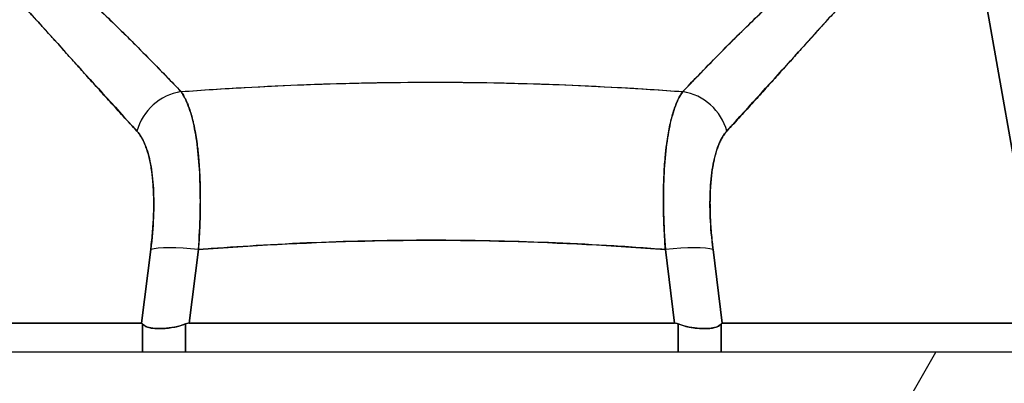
# Model space of a CAD drawing. Extents: x 807 to 1172, y 30 to 260.
# Tile 123 of 214: x 1027.584 to 1029.095, y 98.107 to 98.665. Entities that reach past the tile are written whole.
import ezdxf

# ---------------------------------------------------------------- set-up
doc = ezdxf.new("R2010")
doc.units = 0
doc.header["$LTSCALE"] = 4
doc.header["$MEASUREMENT"] = 0
doc.layers.get('0').update_dxf_attribs({"linetype": 'CONTINUOUS'})
doc.layers.get('DEFPOINTS').update_dxf_attribs({"linetype": 'CONTINUOUS'})
doc.styles.add('ROMANS', font='romans.shx')
doc.dimstyles.new('Default (ANSI)', dxfattribs={"dimscale": 20, "dimtxt": 0.07, "dimasz": 0.07, "dimexe": 0.125, "dimexo": 0.0625, "dimgap": 0.031496, "dimtad": 0, "dimtih": 1, "dimtoh": 1, "dimrnd": 1e-08, "dimzin": 0, "dimdsep": 46, "dimtxsty": 'ROMANS', "dimblk": 'Filled-1', "dimcen": 0.09, "dimdle": 0.393701, "dimclrd": 256, "dimclre": 256, "dimclrt": 256, "dimadec": 0, "dimazin": 0, "dimtfac": 0.928571, "dimtofl": 0, "dimtmove": 0, "dimatfit": 3, "dimfxl": 1, "dimtolj": 1, "dimtzin": 0, "dimlwd": -1, "dimlwe": -1, "dimarcsym": 0})

# ---------------------------------------------------------------- blocks, each defined once
blk = doc.blocks.new('Filled-1')
at = {"color": 0}
for p, q in [((0, 0), (-1, 0.1786)), ((-1, 0.1786), (-1, -0.1786)), ((-1, 0), (0, 0)), ((-1, -0.1786), (0, 0))]:
    blk.add_line(p, q, dxfattribs=at)
at = {"color": 0, "flags": 128}
blk.add_lwpolyline([(-1, -0.1786), (0, 0), (-1, 0.1786), (-1, -0.1786)], dxfattribs=at)
at = {"color": 0}
blk.add_solid([(-1, -0.1786), (0, 0), (-1, 0.1786), (-1, -0.1786)], dxfattribs=at)
blk = doc.blocks.new('*D96')
at = {"transparency": 16777216}
for p, q in [((1026.3997, 98.9496), (1026.3997, 105.9922)), ((1052.4622, 98.9184), (1052.4622, 105.9922)), ((1027.7997, 103.4922), (1035.4686, 103.4922)), ((1051.0622, 103.4922), (1043.3932, 103.4922))]:
    blk.add_line(p, q, dxfattribs=at)
at = {"layer": 'DEFPOINTS', "color": 0, "transparency": 16777216}
for p in [(1026.3997, 103.4922), (1026.3997, 97.6996), (1052.4622, 97.6684)]:
    blk.add_point(p, dxfattribs=at)
at = {"transparency": 16777216, "xscale": 1.400000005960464, "yscale": 1.400000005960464, "zscale": 1.400000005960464, "rotation": 180}
blk.add_blockref('Filled-1', (1026.3997, 103.4922), dxfattribs=at)
at = {"transparency": 16777216, "xscale": 1.400000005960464, "yscale": 1.400000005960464, "zscale": 1.400000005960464}
blk.add_blockref('Filled-1', (1052.4622, 103.4922), dxfattribs=at)
at = {"transparency": 16777216, "insert": (1039.4309, 103.4922), "char_height": 1.4, "attachment_point": 5, "style": 'ROMANS'}
blk.add_mtext('\\A1;\\fTahoma|b0|i0;\\H1.5400;(26.06)\\P\\fTahoma|b0|i0;\\H1.5400;(2 PL.)', dxfattribs=at)
blk = doc.blocks.new('*D97')
at = {"transparency": 16777216}
for p, q in [((1022.1497, 98.9496), (1022.1497, 105.9922)), ((1026.3997, 98.9496), (1026.3997, 105.9922)), ((1020.7497, 103.4922), (1018.2129, 103.4922)), ((1027.7997, 103.4922), (1029.1997, 103.4922))]:
    blk.add_line(p, q, dxfattribs=at)
at = {"layer": 'DEFPOINTS', "color": 0, "transparency": 16777216}
for p in [(1026.3997, 103.4922), (1022.1497, 97.6996), (1026.3997, 97.6996)]:
    blk.add_point(p, dxfattribs=at)
at = {"transparency": 16777216, "xscale": 1.400000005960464, "yscale": 1.400000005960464, "zscale": 1.400000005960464}
blk.add_blockref('Filled-1', (1022.1497, 103.4922), dxfattribs=at)
at = {"transparency": 16777216, "xscale": 1.400000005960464, "yscale": 1.400000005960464, "zscale": 1.400000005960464, "rotation": 180}
blk.add_blockref('Filled-1', (1026.3997, 103.4922), dxfattribs=at)
at = {"transparency": 16777216, "insert": (1015.4497, 103.4922), "char_height": 1.4, "attachment_point": 5, "style": 'ROMANS'}
blk.add_mtext('\\A1;4.25', dxfattribs=at)
blk = doc.blocks.new('*D99')
at = {"transparency": 16777216}
for p, q in [((996.0872, 98.9184), (996.0872, 113.8447)), ((1052.4622, 98.9184), (1052.4622, 113.8447)), ((997.4872, 111.3447), (1015.5807, 111.3447)), ((1051.0622, 111.3447), (1032.9686, 111.3447))]:
    blk.add_line(p, q, dxfattribs=at)
at = {"layer": 'DEFPOINTS', "color": 0, "transparency": 16777216}
for p in [(996.0872, 111.3447), (996.0872, 97.6684), (1052.4622, 97.6684)]:
    blk.add_point(p, dxfattribs=at)
at = {"transparency": 16777216, "xscale": 1.400000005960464, "yscale": 1.400000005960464, "zscale": 1.400000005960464, "rotation": 180}
blk.add_blockref('Filled-1', (996.0872, 111.3447), dxfattribs=at)
at = {"transparency": 16777216, "xscale": 1.400000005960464, "yscale": 1.400000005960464, "zscale": 1.400000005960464}
blk.add_blockref('Filled-1', (1052.4622, 111.3447), dxfattribs=at)
at = {"transparency": 16777216, "insert": (1024.2747, 111.3447), "char_height": 1.4, "attachment_point": 5, "style": 'ROMANS'}
blk.add_mtext('\\A1;\\fTahoma|b0|i0;\\H1.5400;(56.38)\\P\\fTahoma|b0|i0;\\H1.5400;OPENING WIDTH', dxfattribs=at)

msp = doc.modelspace()

# ---------------------------------------------------------------- hatches: boundary and pattern name
h = msp.add_hatch()
h.set_pattern_fill('ANSI31', color=256, scale=22, angle=15, style=0)
h.set_pattern_definition([(60, (799.6907, 30.9985), (-2.38157, 1.375), [])])
edge = h.paths.add_edge_path()
edge.add_line((1025.4452, 97.2794), (1025.4452, 97.9037))
edge.add_line((1025.4452, 97.9037), (1025.4452, 97.9566))
edge.add_ellipse((1025.5389, 97.9566), major_axis=(-0.0937, 0), ratio=1, start_angle=349.5364, end_angle=360, ccw=False)
edge.add_ellipse((1025.5389, 97.9566), major_axis=(-0.0922, 0.017), ratio=1, start_angle=280.4636, end_angle=360, ccw=False)
edge.add_line((1025.5389, 98.0504), (1025.5545, 98.0504))
edge.add_line((1025.5545, 98.0504), (1026.2108, 98.0504))
edge.add_line((1026.2108, 98.0504), (1052.4005, 98.0504))
edge.add_line((1052.4005, 98.0504), (1053.0568, 98.0504))
edge.add_line((1053.0568, 98.0504), (1054.1434, 98.0504))
edge.add_ellipse((1054.1434, 97.9566), major_axis=(0, 0.0938), ratio=1, start_angle=270, end_angle=360, ccw=False)
edge.add_line((1054.2372, 97.9566), (1054.2372, 97.5919))
edge.add_line((1054.2372, 97.5919), (1054.3412, 97.5919))
edge.add_line((1054.3412, 97.5919), (1054.3412, 97.9566))
edge.add_ellipse((1054.1434, 97.9566), major_axis=(0.1977, 0), ratio=1, start_angle=0, end_angle=90)
edge.add_line((1054.1434, 98.1544), (1025.5389, 98.1544))
edge.add_ellipse((1025.5389, 97.9566), major_axis=(0, 0.1977), ratio=1, start_angle=0, end_angle=90)
edge.add_line((1025.3412, 97.9566), (1025.3412, 97.2794))
edge.add_line((1025.3412, 97.2794), (1025.4452, 97.2794))

# ---------------------------------------------------------------- linework, layer by layer
for p, q in [((1029.0394, 98.8451), (1029.1534, 98.199)), ((1029.1534, 98.199), (1029.0394, 98.8451)), ((1027.611, 98.6628), (1027.611, 98.663)), ((1027.611, 98.663), (1027.611, 98.6628)), ((1028.8213, 98.663), (1028.8213, 98.6628)), ((1028.8213, 98.6628), (1028.8213, 98.663)), ((1027.6305, 98.6415), (1027.6305, 98.6413)), ((1028.8018, 98.6413), (1028.8018, 98.6415)), ((1028.0058, 98.565), (1028.0058, 98.565)), ((1028.0058, 98.565), (1028.0058, 98.565)), ((1028.4265, 98.565), (1028.4265, 98.565)), ((1028.4265, 98.565), (1028.4265, 98.565)), ((1027.8601, 98.3512), (1027.8601, 98.3512)), ((1027.7875, 98.3394), (1027.7875, 98.3394)), ((1027.8596, 98.3394), (1027.8595, 98.3394)), ((1028.5728, 98.3394), (1028.5728, 98.3394)), ((1028.6448, 98.3394), (1028.6448, 98.3394)), ((1028.413, 98.3222), (1028.413, 98.3222)), ((1028.4265, 98.3215), (1028.4265, 98.3215)), ((1028.4265, 98.3215), (1028.4265, 98.3215)), ((1028.4393, 98.3209), (1028.4393, 98.3209)), ((1028.4393, 98.3209), (1028.4393, 98.3209)), ((1028.4397, 98.3209), (1028.4397, 98.3209)), ((1027.7847, 98.3122), (1027.7705, 98.199)), ((1027.7705, 98.199), (1027.7847, 98.3122)), ((1027.7855, 98.3197), (1027.7856, 98.3197)), ((1027.8437, 98.199), (1027.8578, 98.3122)), ((1027.8578, 98.3122), (1027.8437, 98.199)), ((1027.8584, 98.3197), (1027.8584, 98.3197)), ((1028.4583, 98.3199), (1028.4583, 98.3199)), ((1028.4917, 98.318), (1028.4917, 98.318)), ((1028.4917, 98.318), (1028.4917, 98.318)), ((1028.5019, 98.3174), (1028.5019, 98.3174)), ((1028.5739, 98.3197), (1028.5739, 98.3197)), ((1028.5886, 98.199), (1028.5745, 98.3122)), ((1028.5745, 98.3122), (1028.5886, 98.199)), ((1028.6468, 98.3197), (1028.6468, 98.3197)), ((1028.6618, 98.199), (1028.6477, 98.3122)), ((1028.6477, 98.3122), (1028.6618, 98.199)), ((1027.7807, 98.2804), (1027.7807, 98.2804)), ((1027.7807, 98.2804), (1027.7807, 98.2804)), ((1028.6516, 98.2804), (1028.6516, 98.2804)), ((1028.6516, 98.2804), (1028.6516, 98.2804)), ((1027.7772, 98.2528), (1027.7772, 98.2528)), ((1027.7772, 98.2528), (1027.7772, 98.2528)), ((1028.6551, 98.2528), (1028.6551, 98.2528)), ((1028.6551, 98.2528), (1028.6551, 98.2528)), ((1027.7748, 98.2331), (1027.7748, 98.2331)), ((1028.6576, 98.2331), (1028.6576, 98.2331)), ((1027.279, 98.199), (1027.7705, 98.199)), ((1027.7705, 98.199), (1027.279, 98.199)), ((1027.7723, 98.1544), (1027.7723, 98.198)), ((1027.7723, 98.198), (1027.7723, 98.1544)), ((1027.8381, 98.1544), (1027.8381, 98.198)), ((1027.8381, 98.198), (1027.8381, 98.1544)), ((1027.8437, 98.199), (1028.5886, 98.199)), ((1028.5886, 98.199), (1027.8437, 98.199)), ((1028.5942, 98.1544), (1028.5942, 98.198)), ((1028.5942, 98.198), (1028.5942, 98.1544)), ((1028.66, 98.1544), (1028.66, 98.198)), ((1028.66, 98.198), (1028.66, 98.1544)), ((1028.6618, 98.199), (1029.1534, 98.199)), ((1029.1534, 98.199), (1028.6618, 98.199)), ((1054.1434, 98.1544), (1025.5389, 98.1544))]:
    msp.add_line(p, q)
for centre, start, end in [((1027.7929, 98.2528), 210.5347, 210.5378), ((1028.6394, 98.2528), 329.4622, 329.4653)]:
    msp.add_arc(centre, 0.0197, start, end)
for centre, major_axis, ratio, start_param, end_param in [((1027.9996, 98.5647), (0.0197, 0), 0.93917, 0.048018, 0.048217), ((1028.4327, 98.5647), (-0.0197, 0), 0.93917, 6.234971, 6.235171), ((1027.8367, 98.4805), (-0.0578, -0.0535), 0.919117, 4.080772, 5.311688), ((1027.8367, 98.4805), (0.0578, 0.0535), 0.919114, 0.939178, 2.17009), ((1028.5956, 98.4805), (0.0578, -0.0535), 0.919114, 0.971502, 2.202415), ((1028.5956, 98.4805), (-0.0578, 0.0535), 0.919117, 4.11309, 5.344006), ((1028.2162, 98.3512), (0.5079, 0), 0.00001, 2.572477, 2.57249), ((1027.8578, 98.2985), (-0.0781, 0.0098), 0.172345, 4.733946, 5.946592), ((1027.8578, 98.2985), (-0.0781, 0.0098), 0.172345, 4.733946, 5.946592), ((1028.5745, 98.2985), (0.0781, 0.0098), 0.172345, 0.336594, 1.549239), ((1028.5745, 98.2985), (0.0781, 0.0098), 0.172345, 0.336593, 1.549239)]:
    msp.add_ellipse(centre, major_axis=major_axis, ratio=ratio, start_param=start_param, end_param=end_param)
for points, knots in [([(1027.4131, 98.8703), (1027.4264, 98.8675), (1027.4396, 98.8638), (1027.4526, 98.8592), (1027.4657, 98.8546), (1027.4786, 98.8491), (1027.4917, 98.8427), (1027.5048, 98.8363), (1027.5179, 98.8291), (1027.5313, 98.8209), (1027.5447, 98.8128), (1027.5584, 98.8037), (1027.5724, 98.7937), (1027.5864, 98.7837), (1027.6008, 98.7727), (1027.6157, 98.7606), (1027.6307, 98.7485), (1027.6461, 98.7353), (1027.6623, 98.721), (1027.6784, 98.7066), (1027.6953, 98.691), (1027.7131, 98.674), (1027.7308, 98.657), (1027.7495, 98.6387), (1027.7691, 98.6188), (1027.7888, 98.5989), (1027.8093, 98.5776), (1027.8312, 98.5549)], [0, 0, 0, 0, 0.111111, 0.111111, 0.111111, 0.222222, 0.222222, 0.222222, 0.333333, 0.333333, 0.333333, 0.444444, 0.444444, 0.444444, 0.555556, 0.555556, 0.555556, 0.666667, 0.666667, 0.666667, 0.777778, 0.777778, 0.777778, 0.888889, 0.888889, 0.888889, 1, 1, 1, 1]), ([(1027.4131, 98.8703), (1027.4177, 98.8693), (1027.4223, 98.8682), (1027.427, 98.867), (1027.4316, 98.8658), (1027.4362, 98.8645), (1027.4408, 98.8631), (1027.4454, 98.8617), (1027.45, 98.8601), (1027.4547, 98.8585), (1027.4593, 98.8568), (1027.4639, 98.855), (1027.4685, 98.8531), (1027.4731, 98.8512), (1027.4777, 98.8492), (1027.4824, 98.8471), (1027.487, 98.845), (1027.4916, 98.8428), (1027.4963, 98.8404), (1027.5005, 98.8383), (1027.5047, 98.8361), (1027.5089, 98.8338), (1027.5094, 98.8336), (1027.5098, 98.8333), (1027.5103, 98.8331), (1027.5149, 98.8305), (1027.5196, 98.8279), (1027.5243, 98.8251), (1027.5291, 98.8223), (1027.5338, 98.8194), (1027.5386, 98.8165), (1027.5433, 98.8135), (1027.5481, 98.8104), (1027.5529, 98.8071), (1027.5577, 98.8039), (1027.5626, 98.8006), (1027.5675, 98.7972), (1027.5724, 98.7937), (1027.5773, 98.7902), (1027.5822, 98.7865), (1027.5872, 98.7829), (1027.5922, 98.7791), (1027.5972, 98.7752), (1027.6018, 98.7717), (1027.6064, 98.7681), (1027.611, 98.7644), (1027.6115, 98.764), (1027.612, 98.7636), (1027.6125, 98.7632), (1027.6177, 98.759), (1027.6229, 98.7548), (1027.6281, 98.7505), (1027.6333, 98.7461), (1027.6387, 98.7416), (1027.644, 98.737), (1027.6494, 98.7323), (1027.6548, 98.7276), (1027.6603, 98.7228), (1027.6658, 98.7178), (1027.6714, 98.7128), (1027.677, 98.7077), (1027.6827, 98.7025), (1027.6884, 98.6973), (1027.6941, 98.6919), (1027.7, 98.6864), (1027.7059, 98.6809), (1027.7118, 98.6752), (1027.7141, 98.673), (1027.7164, 98.6709), (1027.7186, 98.6686), (1027.7224, 98.665), (1027.7262, 98.6613), (1027.73, 98.6577), (1027.7362, 98.6516), (1027.7425, 98.6454), (1027.7488, 98.6392), (1027.7553, 98.6327), (1027.7617, 98.6263), (1027.7682, 98.6197), (1027.7749, 98.6129), (1027.7817, 98.6061), (1027.7884, 98.5992), (1027.7954, 98.5921), (1027.8023, 98.5849), (1027.8093, 98.5777), (1027.8166, 98.5702), (1027.8239, 98.5626), (1027.8312, 98.5549)], [0, 0, 0, 0, 0.037382, 0.037382, 0.037382, 0.074234, 0.074234, 0.074234, 0.110636, 0.110636, 0.110636, 0.146671, 0.146671, 0.146671, 0.182417, 0.182417, 0.182417, 0.217957, 0.217957, 0.217957, 0.25, 0.25, 0.25, 0.253368, 0.253368, 0.253368, 0.288725, 0.288725, 0.288725, 0.324095, 0.324095, 0.324095, 0.359547, 0.359547, 0.359547, 0.39515, 0.39515, 0.39515, 0.430974, 0.430974, 0.430974, 0.467089, 0.467089, 0.467089, 0.5, 0.5, 0.5, 0.503564, 0.503564, 0.503564, 0.540473, 0.540473, 0.540473, 0.577897, 0.577897, 0.577897, 0.615918, 0.615918, 0.615918, 0.654622, 0.654622, 0.654622, 0.694093, 0.694093, 0.694093, 0.734423, 0.734423, 0.734423, 0.75, 0.75, 0.75, 0.775706, 0.775706, 0.775706, 0.818036, 0.818036, 0.818036, 0.861515, 0.861515, 0.861515, 0.906243, 0.906243, 0.906243, 0.952322, 0.952322, 0.952322, 1, 1, 1, 1]), ([(1028.6012, 98.5549), (1028.6231, 98.5776), (1028.6436, 98.5989), (1028.6632, 98.6188), (1028.6828, 98.6387), (1028.7015, 98.657), (1028.7192, 98.674), (1028.737, 98.691), (1028.7539, 98.7066), (1028.77, 98.721), (1028.7862, 98.7353), (1028.8016, 98.7485), (1028.8166, 98.7606), (1028.8315, 98.7727), (1028.8459, 98.7837), (1028.8599, 98.7937), (1028.8739, 98.8037), (1028.8876, 98.8128), (1028.901, 98.8209), (1028.9144, 98.8291), (1028.9275, 98.8363), (1028.9406, 98.8427), (1028.9537, 98.8491), (1028.9666, 98.8546), (1028.9797, 98.8592), (1028.9928, 98.8638), (1029.0059, 98.8675), (1029.0192, 98.8703)], [0, 0, 0, 0, 0.111111, 0.111111, 0.111111, 0.222222, 0.222222, 0.222222, 0.333333, 0.333333, 0.333333, 0.444444, 0.444444, 0.444444, 0.555556, 0.555556, 0.555556, 0.666667, 0.666667, 0.666667, 0.777778, 0.777778, 0.777778, 0.888889, 0.888889, 0.888889, 1, 1, 1, 1]), ([(1028.6012, 98.5549), (1028.6085, 98.5626), (1028.6157, 98.5702), (1028.623, 98.5777), (1028.63, 98.5849), (1028.6369, 98.5921), (1028.6439, 98.5992), (1028.6506, 98.6061), (1028.6574, 98.6129), (1028.6641, 98.6197), (1028.6706, 98.6263), (1028.6771, 98.6327), (1028.6835, 98.6392), (1028.6898, 98.6454), (1028.6961, 98.6516), (1028.7023, 98.6577), (1028.7061, 98.6613), (1028.7099, 98.665), (1028.7137, 98.6686), (1028.716, 98.6709), (1028.7182, 98.673), (1028.7205, 98.6752), (1028.7264, 98.6809), (1028.7323, 98.6864), (1028.7382, 98.6919), (1028.7439, 98.6973), (1028.7496, 98.7025), (1028.7553, 98.7077), (1028.7609, 98.7128), (1028.7665, 98.7178), (1028.772, 98.7228), (1028.7775, 98.7276), (1028.7829, 98.7323), (1028.7883, 98.737), (1028.7937, 98.7416), (1028.799, 98.7461), (1028.8042, 98.7505), (1028.8095, 98.7548), (1028.8147, 98.759), (1028.8198, 98.7632), (1028.8203, 98.7636), (1028.8208, 98.764), (1028.8213, 98.7644), (1028.8259, 98.7681), (1028.8305, 98.7717), (1028.8351, 98.7752), (1028.8401, 98.7791), (1028.8451, 98.7829), (1028.8501, 98.7865), (1028.855, 98.7902), (1028.8599, 98.7937), (1028.8648, 98.7972), (1028.8697, 98.8006), (1028.8746, 98.8039), (1028.8794, 98.8071), (1028.8842, 98.8104), (1028.889, 98.8135), (1028.8938, 98.8165), (1028.8985, 98.8194), (1028.9033, 98.8223), (1028.908, 98.8251), (1028.9127, 98.8279), (1028.9174, 98.8305), (1028.9221, 98.8331), (1028.9225, 98.8333), (1028.923, 98.8336), (1028.9234, 98.8338), (1028.9276, 98.8361), (1028.9318, 98.8383), (1028.936, 98.8404), (1028.9407, 98.8428), (1028.9453, 98.845), (1028.95, 98.8471), (1028.9546, 98.8492), (1028.9592, 98.8512), (1028.9638, 98.8531), (1028.9684, 98.855), (1028.9731, 98.8568), (1028.9776, 98.8585), (1028.9823, 98.8601), (1028.9869, 98.8617), (1028.9915, 98.8631), (1028.9961, 98.8645), (1029.0007, 98.8658), (1029.0053, 98.867), (1029.01, 98.8682), (1029.0146, 98.8693), (1029.0192, 98.8703)], [0, 0, 0, 0, 0.047674, 0.047674, 0.047674, 0.093754, 0.093754, 0.093754, 0.138483, 0.138483, 0.138483, 0.181962, 0.181962, 0.181962, 0.224293, 0.224293, 0.224293, 0.25, 0.25, 0.25, 0.265575, 0.265575, 0.265575, 0.305906, 0.305906, 0.305906, 0.345378, 0.345378, 0.345378, 0.384081, 0.384081, 0.384081, 0.422102, 0.422102, 0.422102, 0.459526, 0.459526, 0.459526, 0.496435, 0.496435, 0.496435, 0.5, 0.5, 0.5, 0.53291, 0.53291, 0.53291, 0.569025, 0.569025, 0.569025, 0.604849, 0.604849, 0.604849, 0.640453, 0.640453, 0.640453, 0.675905, 0.675905, 0.675905, 0.711275, 0.711275, 0.711275, 0.746632, 0.746632, 0.746632, 0.75, 0.75, 0.75, 0.782043, 0.782043, 0.782043, 0.817582, 0.817582, 0.817582, 0.853329, 0.853329, 0.853329, 0.889364, 0.889364, 0.889364, 0.925766, 0.925766, 0.925766, 0.962618, 0.962618, 0.962618, 1, 1, 1, 1]), ([(1027.3929, 98.8451), (1027.42, 98.8334), (1027.448, 98.8166), (1027.4767, 98.7942), (1027.5054, 98.7717), (1027.5348, 98.7436), (1027.5653, 98.7119), (1027.5958, 98.6802), (1027.6273, 98.6448), (1027.6603, 98.6083), (1027.6933, 98.5717), (1027.7278, 98.5339), (1027.7635, 98.4942)], [0, 0, 0, 0, 0.25, 0.25, 0.25, 0.5, 0.5, 0.5, 0.75, 0.75, 0.75, 1, 1, 1, 1]), ([(1027.7635, 98.4942), (1027.7565, 98.5018), (1027.7495, 98.5094), (1027.7424, 98.5171), (1027.7358, 98.5244), (1027.7291, 98.5317), (1027.7225, 98.539), (1027.7161, 98.546), (1027.7098, 98.553), (1027.7035, 98.5601), (1027.6974, 98.5668), (1027.6914, 98.5735), (1027.6854, 98.5803), (1027.6796, 98.5867), (1027.6738, 98.5932), (1027.6681, 98.5996), (1027.6625, 98.6058), (1027.657, 98.612), (1027.6515, 98.6182), (1027.6462, 98.6241), (1027.6409, 98.63), (1027.6356, 98.6359), (1027.6304, 98.6416), (1027.6253, 98.6472), (1027.6202, 98.6529), (1027.6153, 98.6583), (1027.6103, 98.6637), (1027.6054, 98.6691), (1027.6006, 98.6743), (1027.5958, 98.6795), (1027.5911, 98.6847), (1027.5886, 98.6873), (1027.5861, 98.69), (1027.5836, 98.6926), (1027.5815, 98.6949), (1027.5793, 98.6972), (1027.5772, 98.6995), (1027.5726, 98.7042), (1027.5681, 98.709), (1027.5636, 98.7136), (1027.5592, 98.7182), (1027.5548, 98.7227), (1027.5504, 98.7271), (1027.5461, 98.7315), (1027.5418, 98.7357), (1027.5375, 98.74), (1027.5333, 98.7441), (1027.5291, 98.7482), (1027.5248, 98.7522), (1027.5207, 98.7561), (1027.5166, 98.7599), (1027.5124, 98.7637), (1027.5083, 98.7674), (1027.5042, 98.7711), (1027.5001, 98.7747), (1027.4961, 98.7782), (1027.4921, 98.7816), (1027.488, 98.785), (1027.484, 98.7883), (1027.48, 98.7916), (1027.476, 98.7947), (1027.472, 98.7978), (1027.4681, 98.8009), (1027.4641, 98.8038), (1027.4601, 98.8067), (1027.4562, 98.8096), (1027.4522, 98.8123), (1027.4483, 98.815), (1027.4443, 98.8176), (1027.4404, 98.8201), (1027.4364, 98.8226), (1027.4325, 98.825), (1027.4285, 98.8274), (1027.4246, 98.8296), (1027.4207, 98.8318), (1027.4167, 98.8339), (1027.4127, 98.836), (1027.4088, 98.838), (1027.4048, 98.8399), (1027.4009, 98.8417), (1027.3969, 98.8435), (1027.3929, 98.8451)], [0, 0, 0, 0, 0.058373, 0.058373, 0.058373, 0.113771, 0.113771, 0.113771, 0.166588, 0.166588, 0.166588, 0.217025, 0.217025, 0.217025, 0.265271, 0.265271, 0.265271, 0.311506, 0.311506, 0.311506, 0.355892, 0.355892, 0.355892, 0.398581, 0.398581, 0.398581, 0.439711, 0.439711, 0.439711, 0.479413, 0.479413, 0.479413, 0.5, 0.5, 0.5, 0.517807, 0.517807, 0.517807, 0.555021, 0.555021, 0.555021, 0.59116, 0.59116, 0.59116, 0.62632, 0.62632, 0.62632, 0.660593, 0.660593, 0.660593, 0.694065, 0.694065, 0.694065, 0.726815, 0.726815, 0.726815, 0.75892, 0.75892, 0.75892, 0.79045, 0.79045, 0.79045, 0.821471, 0.821471, 0.821471, 0.852043, 0.852043, 0.852043, 0.882223, 0.882223, 0.882223, 0.912065, 0.912065, 0.912065, 0.941613, 0.941613, 0.941613, 0.970914, 0.970914, 0.970914, 1, 1, 1, 1]), ([(1028.6688, 98.4942), (1028.7049, 98.5344), (1028.7396, 98.5724), (1028.7726, 98.609), (1028.8057, 98.6456), (1028.8371, 98.6808), (1028.8675, 98.7124), (1028.8979, 98.744), (1028.9272, 98.772), (1028.9559, 98.7943), (1028.9845, 98.8167), (1029.0124, 98.8334), (1029.0394, 98.8451)], [0, 0, 0, 0, 0.25, 0.25, 0.25, 0.5, 0.5, 0.5, 0.75, 0.75, 0.75, 1, 1, 1, 1]), ([(1029.0394, 98.8451), (1029.0354, 98.8435), (1029.0315, 98.8417), (1029.0275, 98.8399), (1029.0235, 98.838), (1029.0196, 98.836), (1029.0156, 98.8339), (1029.0117, 98.8318), (1029.0077, 98.8296), (1029.0038, 98.8274), (1028.9998, 98.825), (1028.9959, 98.8226), (1028.992, 98.8201), (1028.988, 98.8176), (1028.984, 98.815), (1028.9801, 98.8123), (1028.9761, 98.8096), (1028.9722, 98.8067), (1028.9683, 98.8038), (1028.9643, 98.8009), (1028.9603, 98.7978), (1028.9563, 98.7947), (1028.9523, 98.7916), (1028.9483, 98.7883), (1028.9443, 98.785), (1028.9403, 98.7816), (1028.9362, 98.7782), (1028.9322, 98.7747), (1028.9281, 98.7711), (1028.924, 98.7674), (1028.9199, 98.7637), (1028.9158, 98.7599), (1028.9116, 98.7561), (1028.9075, 98.7522), (1028.9032, 98.7482), (1028.899, 98.7441), (1028.8948, 98.74), (1028.8905, 98.7357), (1028.8862, 98.7315), (1028.8819, 98.7271), (1028.8775, 98.7227), (1028.8731, 98.7182), (1028.8687, 98.7136), (1028.8642, 98.709), (1028.8597, 98.7042), (1028.8552, 98.6995), (1028.853, 98.6972), (1028.8509, 98.6949), (1028.8487, 98.6926), (1028.8462, 98.69), (1028.8437, 98.6873), (1028.8412, 98.6847), (1028.8365, 98.6795), (1028.8317, 98.6743), (1028.8269, 98.6691), (1028.822, 98.6637), (1028.817, 98.6583), (1028.8121, 98.6529), (1028.807, 98.6472), (1028.8019, 98.6416), (1028.7968, 98.6359), (1028.7914, 98.63), (1028.7861, 98.6241), (1028.7808, 98.6182), (1028.7753, 98.612), (1028.7698, 98.6058), (1028.7642, 98.5996), (1028.7585, 98.5932), (1028.7527, 98.5867), (1028.7469, 98.5803), (1028.7409, 98.5735), (1028.7349, 98.5668), (1028.7288, 98.5601), (1028.7225, 98.553), (1028.7162, 98.546), (1028.7098, 98.539), (1028.7032, 98.5317), (1028.6965, 98.5244), (1028.6899, 98.5171), (1028.6829, 98.5094), (1028.6758, 98.5018), (1028.6688, 98.4942)], [0, 0, 0, 0, 0.029086, 0.029086, 0.029086, 0.058387, 0.058387, 0.058387, 0.087935, 0.087935, 0.087935, 0.117777, 0.117777, 0.117777, 0.147957, 0.147957, 0.147957, 0.178529, 0.178529, 0.178529, 0.20955, 0.20955, 0.20955, 0.24108, 0.24108, 0.24108, 0.273185, 0.273185, 0.273185, 0.305936, 0.305936, 0.305936, 0.339407, 0.339407, 0.339407, 0.37368, 0.37368, 0.37368, 0.408841, 0.408841, 0.408841, 0.44498, 0.44498, 0.44498, 0.482193, 0.482193, 0.482193, 0.5, 0.5, 0.5, 0.520588, 0.520588, 0.520588, 0.560289, 0.560289, 0.560289, 0.60142, 0.60142, 0.60142, 0.644109, 0.644109, 0.644109, 0.688496, 0.688496, 0.688496, 0.734731, 0.734731, 0.734731, 0.782977, 0.782977, 0.782977, 0.833414, 0.833414, 0.833414, 0.886232, 0.886232, 0.886232, 0.941632, 0.941632, 0.941632, 1, 1, 1, 1]), ([(1027.8312, 98.5549), (1027.864, 98.5574), (1027.8969, 98.5595), (1027.9296, 98.5613), (1027.9833, 98.5643), (1028.0367, 98.5665), (1028.0895, 98.5678), (1028.0993, 98.568), (1028.1092, 98.5682), (1028.119, 98.5684), (1028.1833, 98.5697), (1028.2468, 98.5697), (1028.3111, 98.5685), (1028.3217, 98.5683), (1028.3322, 98.568), (1028.3428, 98.5678), (1028.3951, 98.5665), (1028.4479, 98.5643), (1028.501, 98.5614), (1028.5343, 98.5596), (1028.5677, 98.5574), (1028.6012, 98.5549)], [0, 0, 0, 0, 0.126313, 0.126313, 0.126313, 0.333333, 0.333333, 0.333333, 0.371996, 0.371996, 0.371996, 0.62508, 0.62508, 0.62508, 0.666667, 0.666667, 0.666667, 0.871465, 0.871465, 0.871465, 1, 1, 1, 1]), ([(1027.8312, 98.5549), (1027.896, 98.5597), (1027.9599, 98.5633), (1028.0239, 98.5657), (1028.088, 98.5681), (1028.1521, 98.5694), (1028.2162, 98.5694), (1028.2803, 98.5694), (1028.3444, 98.5681), (1028.4084, 98.5657), (1028.4724, 98.5633), (1028.5363, 98.5597), (1028.6012, 98.5549)], [0, 0, 0, 0, 0.25, 0.25, 0.25, 0.5, 0.5, 0.5, 0.75, 0.75, 0.75, 1, 1, 1, 1]), ([(1027.8312, 98.5549), (1027.8317, 98.5542), (1027.8322, 98.5534), (1027.8328, 98.5526), (1027.8341, 98.5506), (1027.8354, 98.5483), (1027.8367, 98.5459), (1027.8379, 98.5435), (1027.8392, 98.5409), (1027.8403, 98.5382), (1027.8411, 98.5365), (1027.8418, 98.5348), (1027.8424, 98.533), (1027.8429, 98.5318), (1027.8433, 98.5306), (1027.8437, 98.5294), (1027.8448, 98.5263), (1027.8459, 98.523), (1027.8468, 98.5196), (1027.8478, 98.5162), (1027.8488, 98.5126), (1027.8496, 98.5089), (1027.8502, 98.5067), (1027.8507, 98.5044), (1027.8512, 98.5021), (1027.8515, 98.5006), (1027.8518, 98.499), (1027.8521, 98.4973), (1027.8529, 98.4933), (1027.8537, 98.4892), (1027.8543, 98.4849), (1027.855, 98.4806), (1027.8556, 98.4761), (1027.8562, 98.4716), (1027.8566, 98.4689), (1027.8569, 98.4662), (1027.8572, 98.4634), (1027.8574, 98.4615), (1027.8576, 98.4595), (1027.8578, 98.4575), (1027.8583, 98.4527), (1027.8587, 98.4478), (1027.859, 98.4427), (1027.8594, 98.4377), (1027.8597, 98.4325), (1027.86, 98.4272), (1027.8601, 98.4242), (1027.8602, 98.4211), (1027.8603, 98.418), (1027.8604, 98.4158), (1027.8605, 98.4134), (1027.8605, 98.4111), (1027.8607, 98.4056), (1027.8608, 98.4001), (1027.8608, 98.3944), (1027.8608, 98.3888), (1027.8608, 98.383), (1027.8608, 98.3772), (1027.8607, 98.3739), (1027.8606, 98.3705), (1027.8606, 98.3672), (1027.8605, 98.3646), (1027.8604, 98.362), (1027.8604, 98.3594), (1027.8602, 98.3534), (1027.8599, 98.3474), (1027.8596, 98.3413), (1027.8593, 98.3351), (1027.859, 98.3289), (1027.8586, 98.3227), (1027.8583, 98.3192), (1027.8581, 98.3157), (1027.8578, 98.3122)], [0, 0, 0, 0, 0.021607, 0.021607, 0.021607, 0.077357, 0.077357, 0.077357, 0.133054, 0.133054, 0.133054, 0.166667, 0.166667, 0.166667, 0.188734, 0.188734, 0.188734, 0.244434, 0.244434, 0.244434, 0.300147, 0.300147, 0.300147, 0.333333, 0.333333, 0.333333, 0.355862, 0.355862, 0.355862, 0.411578, 0.411578, 0.411578, 0.467311, 0.467311, 0.467311, 0.5, 0.5, 0.5, 0.523075, 0.523075, 0.523075, 0.57886, 0.57886, 0.57886, 0.634636, 0.634636, 0.634636, 0.666667, 0.666667, 0.666667, 0.69037, 0.69037, 0.69037, 0.746068, 0.746068, 0.746068, 0.801783, 0.801783, 0.801783, 0.833333, 0.833333, 0.833333, 0.85749, 0.85749, 0.85749, 0.913181, 0.913181, 0.913181, 0.968909, 0.968909, 0.968909, 1, 1, 1, 1]), ([(1027.8578, 98.3122), (1027.8593, 98.3309), (1027.8602, 98.3494), (1027.8606, 98.3672), (1027.861, 98.3849), (1027.8609, 98.4019), (1027.8603, 98.418), (1027.8598, 98.4342), (1027.8587, 98.4494), (1027.8572, 98.4634), (1027.8556, 98.4775), (1027.8536, 98.4905), (1027.8512, 98.5021), (1027.8487, 98.5138), (1027.8458, 98.5241), (1027.8424, 98.533), (1027.8391, 98.5419), (1027.8353, 98.5493), (1027.8312, 98.5549)], [0, 0, 0, 0, 0.166667, 0.166667, 0.166667, 0.333333, 0.333333, 0.333333, 0.5, 0.5, 0.5, 0.666667, 0.666667, 0.666667, 0.833333, 0.833333, 0.833333, 1, 1, 1, 1]), ([(1028.6012, 98.5549), (1028.597, 98.5493), (1028.5932, 98.5419), (1028.5899, 98.533), (1028.5865, 98.5241), (1028.5836, 98.5138), (1028.5811, 98.5021), (1028.5787, 98.4905), (1028.5767, 98.4775), (1028.5751, 98.4634), (1028.5736, 98.4494), (1028.5725, 98.4342), (1028.572, 98.418), (1028.5714, 98.4019), (1028.5713, 98.3849), (1028.5717, 98.3672), (1028.5722, 98.3494), (1028.5731, 98.3309), (1028.5745, 98.3122)], [0, 0, 0, 0, 0.166667, 0.166667, 0.166667, 0.333333, 0.333333, 0.333333, 0.5, 0.5, 0.5, 0.666667, 0.666667, 0.666667, 0.833333, 0.833333, 0.833333, 1, 1, 1, 1]), ([(1028.5745, 98.3122), (1028.5742, 98.3158), (1028.5739, 98.3195), (1028.5737, 98.3231), (1028.5733, 98.3293), (1028.573, 98.3355), (1028.5727, 98.3417), (1028.5724, 98.3478), (1028.5721, 98.3539), (1028.5719, 98.3599), (1028.5718, 98.3658), (1028.5716, 98.3718), (1028.5716, 98.3776), (1028.5715, 98.3834), (1028.5715, 98.3892), (1028.5715, 98.3949), (1028.5715, 98.4005), (1028.5716, 98.4061), (1028.5718, 98.4116), (1028.5719, 98.417), (1028.5721, 98.4224), (1028.5724, 98.4277), (1028.5726, 98.433), (1028.5729, 98.4381), (1028.5733, 98.4432), (1028.5737, 98.4482), (1028.5741, 98.4532), (1028.5746, 98.458), (1028.5748, 98.4599), (1028.575, 98.4618), (1028.5752, 98.4637), (1028.5755, 98.4665), (1028.5758, 98.4693), (1028.5761, 98.472), (1028.5767, 98.4766), (1028.5774, 98.481), (1028.578, 98.4853), (1028.5787, 98.4896), (1028.5795, 98.4937), (1028.5803, 98.4978), (1028.581, 98.5018), (1028.5819, 98.5056), (1028.5828, 98.5093), (1028.5837, 98.5131), (1028.5846, 98.5166), (1028.5856, 98.52), (1028.5866, 98.5234), (1028.5876, 98.5267), (1028.5887, 98.5297), (1028.5898, 98.5328), (1028.5909, 98.5358), (1028.5921, 98.5385), (1028.5933, 98.5413), (1028.5945, 98.5438), (1028.5958, 98.5462), (1028.5971, 98.5486), (1028.5984, 98.5509), (1028.5997, 98.5529), (1028.6002, 98.5536), (1028.6007, 98.5543), (1028.6012, 98.5549)], [0, 0, 0, 0, 0.032809, 0.032809, 0.032809, 0.089258, 0.089258, 0.089258, 0.145362, 0.145362, 0.145362, 0.201169, 0.201169, 0.201169, 0.256712, 0.256712, 0.256712, 0.31204, 0.31204, 0.31204, 0.367264, 0.367264, 0.367264, 0.422459, 0.422459, 0.422459, 0.477668, 0.477668, 0.477668, 0.5, 0.5, 0.5, 0.532921, 0.532921, 0.532921, 0.588194, 0.588194, 0.588194, 0.643534, 0.643534, 0.643534, 0.698987, 0.698987, 0.698987, 0.754621, 0.754621, 0.754621, 0.810528, 0.810528, 0.810528, 0.866751, 0.866751, 0.866751, 0.923319, 0.923319, 0.923319, 0.980266, 0.980266, 0.980266, 1, 1, 1, 1]), ([(1027.7635, 98.4942), (1027.7683, 98.4889), (1027.7724, 98.4821), (1027.7759, 98.4736), (1027.7794, 98.4652), (1027.7823, 98.4551), (1027.7844, 98.4437), (1027.7866, 98.4323), (1027.788, 98.4197), (1027.7888, 98.4059), (1027.7895, 98.3921), (1027.7896, 98.3772), (1027.7889, 98.3616), (1027.7882, 98.3459), (1027.7868, 98.3295), (1027.7847, 98.3122)], [0, 0, 0, 0, 0.2, 0.2, 0.2, 0.4, 0.4, 0.4, 0.6, 0.6, 0.6, 0.8, 0.8, 0.8, 1, 1, 1, 1]), ([(1027.7847, 98.3122), (1027.785, 98.3148), (1027.7853, 98.3175), (1027.7856, 98.3201), (1027.7861, 98.3248), (1027.7866, 98.3294), (1027.787, 98.3341), (1027.7874, 98.3387), (1027.7878, 98.3432), (1027.7881, 98.3477), (1027.7884, 98.3522), (1027.7887, 98.3567), (1027.7889, 98.3611), (1027.7891, 98.3655), (1027.7892, 98.3698), (1027.7893, 98.3741), (1027.7894, 98.3783), (1027.7894, 98.3825), (1027.7893, 98.3866), (1027.7893, 98.3907), (1027.7892, 98.3947), (1027.7891, 98.3987), (1027.7889, 98.4026), (1027.7887, 98.4065), (1027.7885, 98.4103), (1027.7882, 98.4141), (1027.7879, 98.4178), (1027.7876, 98.4214), (1027.7874, 98.423), (1027.7872, 98.4245), (1027.7871, 98.4261), (1027.7868, 98.4281), (1027.7866, 98.43), (1027.7863, 98.432), (1027.7858, 98.4354), (1027.7853, 98.4387), (1027.7847, 98.4419), (1027.7842, 98.4451), (1027.7835, 98.4482), (1027.7828, 98.4512), (1027.7822, 98.4543), (1027.7814, 98.4571), (1027.7806, 98.4599), (1027.7798, 98.4627), (1027.779, 98.4654), (1027.7781, 98.4679), (1027.7772, 98.4705), (1027.7763, 98.4729), (1027.7753, 98.4752), (1027.7743, 98.4775), (1027.7732, 98.4797), (1027.7721, 98.4817), (1027.7711, 98.4838), (1027.7699, 98.4857), (1027.7687, 98.4875), (1027.7675, 98.4893), (1027.7663, 98.491), (1027.765, 98.4925), (1027.7645, 98.4931), (1027.764, 98.4936), (1027.7635, 98.4942)], [0, 0, 0, 0, 0.031589, 0.031589, 0.031589, 0.087981, 0.087981, 0.087981, 0.14403, 0.14403, 0.14403, 0.199779, 0.199779, 0.199779, 0.255256, 0.255256, 0.255256, 0.310513, 0.310513, 0.310513, 0.36568, 0.36568, 0.36568, 0.420831, 0.420831, 0.420831, 0.475991, 0.475991, 0.475991, 0.5, 0.5, 0.5, 0.531175, 0.531175, 0.531175, 0.586356, 0.586356, 0.586356, 0.641598, 0.641598, 0.641598, 0.696973, 0.696973, 0.696973, 0.752544, 0.752544, 0.752544, 0.808363, 0.808363, 0.808363, 0.864488, 0.864488, 0.864488, 0.920979, 0.920979, 0.920979, 0.977864, 0.977864, 0.977864, 1, 1, 1, 1]), ([(1028.6477, 98.3122), (1028.6455, 98.3295), (1028.6441, 98.3459), (1028.6434, 98.3616), (1028.6427, 98.3772), (1028.6428, 98.3921), (1028.6435, 98.4059), (1028.6443, 98.4197), (1028.6458, 98.4323), (1028.6479, 98.4437), (1028.6501, 98.4551), (1028.6529, 98.4652), (1028.6564, 98.4736), (1028.6599, 98.4821), (1028.664, 98.4889), (1028.6688, 98.4942)], [0, 0, 0, 0, 0.2, 0.2, 0.2, 0.4, 0.4, 0.4, 0.6, 0.6, 0.6, 0.8, 0.8, 0.8, 1, 1, 1, 1]), ([(1028.6688, 98.4942), (1028.6683, 98.4937), (1028.6679, 98.4932), (1028.6674, 98.4927), (1028.6661, 98.4912), (1028.6649, 98.4895), (1028.6637, 98.4877), (1028.6625, 98.4859), (1028.6614, 98.484), (1028.6603, 98.482), (1028.6592, 98.4799), (1028.6582, 98.4777), (1028.6572, 98.4755), (1028.6569, 98.4748), (1028.6566, 98.4742), (1028.6564, 98.4736), (1028.6557, 98.4719), (1028.655, 98.4701), (1028.6543, 98.4682), (1028.6534, 98.4656), (1028.6526, 98.463), (1028.6518, 98.4602), (1028.651, 98.4574), (1028.6502, 98.4546), (1028.6495, 98.4516), (1028.649, 98.449), (1028.6484, 98.4464), (1028.6479, 98.4437), (1028.6478, 98.4432), (1028.6477, 98.4427), (1028.6476, 98.4422), (1028.6471, 98.439), (1028.6465, 98.4357), (1028.646, 98.4323), (1028.6456, 98.4289), (1028.6451, 98.4254), (1028.6448, 98.4218), (1028.6444, 98.4181), (1028.6441, 98.4144), (1028.6438, 98.4107), (1028.6437, 98.4091), (1028.6436, 98.4075), (1028.6435, 98.4059), (1028.6434, 98.4036), (1028.6433, 98.4014), (1028.6432, 98.399), (1028.6431, 98.3951), (1028.643, 98.3911), (1028.643, 98.3869), (1028.6429, 98.3828), (1028.643, 98.3786), (1028.643, 98.3744), (1028.6431, 98.3702), (1028.6432, 98.3659), (1028.6434, 98.3616), (1028.6436, 98.3571), (1028.6439, 98.3526), (1028.6442, 98.3481), (1028.6445, 98.3436), (1028.6448, 98.339), (1028.6453, 98.3344), (1028.6457, 98.3298), (1028.6462, 98.3251), (1028.6467, 98.3204), (1028.647, 98.3177), (1028.6473, 98.315), (1028.6477, 98.3122)], [0, 0, 0, 0, 0.019103, 0.019103, 0.019103, 0.074488, 0.074488, 0.074488, 0.129904, 0.129904, 0.129904, 0.185404, 0.185404, 0.185404, 0.2, 0.2, 0.2, 0.241031, 0.241031, 0.241031, 0.296777, 0.296777, 0.296777, 0.352641, 0.352641, 0.352641, 0.4, 0.4, 0.4, 0.408599, 0.408599, 0.408599, 0.464615, 0.464615, 0.464615, 0.520668, 0.520668, 0.520668, 0.576744, 0.576744, 0.576744, 0.6, 0.6, 0.6, 0.632818, 0.632818, 0.632818, 0.688844, 0.688844, 0.688844, 0.74479, 0.74479, 0.74479, 0.8, 0.8, 0.8, 0.856416, 0.856416, 0.856416, 0.9121, 0.9121, 0.9121, 0.967784, 0.967784, 0.967784, 1, 1, 1, 1]), ([(1027.8578, 98.3122), (1027.9389, 98.3186), (1028.0194, 98.3228), (1028.0984, 98.325), (1028.1774, 98.3271), (1028.2549, 98.3271), (1028.3339, 98.325), (1028.413, 98.3228), (1028.4935, 98.3186), (1028.5745, 98.3122)], [0, 0, 0, 0, 0.333333, 0.333333, 0.333333, 0.666667, 0.666667, 0.666667, 1, 1, 1, 1]), ([(1028.5745, 98.3122), (1028.5444, 98.3146), (1028.5143, 98.3167), (1028.4842, 98.3185), (1028.4247, 98.322), (1028.3651, 98.3244), (1028.3054, 98.3256), (1028.2452, 98.3269), (1028.185, 98.3268), (1028.1248, 98.3256), (1028.0653, 98.3244), (1028.0059, 98.3219), (1027.9464, 98.3183), (1027.9201, 98.3168), (1027.8938, 98.315), (1027.8675, 98.313), (1027.8643, 98.3127), (1027.8611, 98.3125), (1027.8578, 98.3122)], [0, 0, 0, 0, 0.125959, 0.125959, 0.125959, 0.375449, 0.375449, 0.375449, 0.627486, 0.627486, 0.627486, 0.876322, 0.876322, 0.876322, 0.986527, 0.986527, 0.986527, 1, 1, 1, 1]), ([(1027.7723, 98.198), (1027.7721, 98.1982), (1027.7719, 98.1984), (1027.7717, 98.1985), (1027.7715, 98.1987), (1027.7713, 98.1988), (1027.7711, 98.1989), (1027.7709, 98.199), (1027.7707, 98.199), (1027.7705, 98.199)], [0, 0, 0, 0, 0.333333, 0.333333, 0.333333, 0.666667, 0.666667, 0.666667, 1, 1, 1, 1]), ([(1027.7723, 98.198), (1027.7721, 98.1982), (1027.7719, 98.1984), (1027.7717, 98.1985), (1027.7715, 98.1987), (1027.7713, 98.1988), (1027.7711, 98.1989), (1027.7709, 98.199), (1027.7707, 98.199), (1027.7705, 98.199)], [0, 0, 0, 0, 0.333333, 0.333333, 0.333333, 0.666667, 0.666667, 0.666667, 1, 1, 1, 1]), ([(1027.7723, 98.198), (1027.7736, 98.1965), (1027.7753, 98.1953), (1027.7772, 98.1943), (1027.778, 98.1939), (1027.7789, 98.1936), (1027.7798, 98.1932), (1027.781, 98.1928), (1027.7824, 98.1924), (1027.7839, 98.1921), (1027.7861, 98.1916), (1027.7884, 98.1913), (1027.791, 98.1911), (1027.7914, 98.191), (1027.7917, 98.191), (1027.7922, 98.191), (1027.7951, 98.1908), (1027.7982, 98.1908), (1027.8015, 98.1909), (1027.8028, 98.1909), (1027.804, 98.191), (1027.8052, 98.1911), (1027.8075, 98.1912), (1027.8098, 98.1914), (1027.8121, 98.1917), (1027.8152, 98.1921), (1027.8183, 98.1926), (1027.8215, 98.1933), (1027.8224, 98.1934), (1027.8233, 98.1936), (1027.8242, 98.1938), (1027.8288, 98.1949), (1027.8335, 98.1963), (1027.8381, 98.198)], [0, 0, 0, 0, 0.142203, 0.142203, 0.142203, 0.2, 0.2, 0.2, 0.281923, 0.281923, 0.281923, 0.4, 0.4, 0.4, 0.418336, 0.418336, 0.418336, 0.551505, 0.551505, 0.551505, 0.6, 0.6, 0.6, 0.686289, 0.686289, 0.686289, 0.8, 0.8, 0.8, 0.832512, 0.832512, 0.832512, 1, 1, 1, 1]), ([(1027.8381, 98.198), (1027.8325, 98.1959), (1027.827, 98.1944), (1027.8214, 98.1932), (1027.8159, 98.1921), (1027.8104, 98.1914), (1027.8052, 98.1911), (1027.8, 98.1907), (1027.7952, 98.1907), (1027.7909, 98.1911), (1027.7866, 98.1914), (1027.7829, 98.1921), (1027.7797, 98.1932), (1027.7766, 98.1944), (1027.7742, 98.1959), (1027.7723, 98.198)], [0, 0, 0, 0, 0.2, 0.2, 0.2, 0.4, 0.4, 0.4, 0.6, 0.6, 0.6, 0.8, 0.8, 0.8, 1, 1, 1, 1]), ([(1027.8437, 98.199), (1027.843, 98.199), (1027.8424, 98.199), (1027.8418, 98.1989), (1027.8412, 98.1988), (1027.8405, 98.1987), (1027.8399, 98.1985), (1027.8393, 98.1984), (1027.8387, 98.1982), (1027.8381, 98.198)], [0, 0, 0, 0, 0.333333, 0.333333, 0.333333, 0.666667, 0.666667, 0.666667, 1, 1, 1, 1]), ([(1027.8437, 98.199), (1027.843, 98.199), (1027.8424, 98.199), (1027.8418, 98.1989), (1027.8412, 98.1988), (1027.8405, 98.1987), (1027.8399, 98.1985), (1027.8393, 98.1984), (1027.8387, 98.1982), (1027.8381, 98.198)], [0, 0, 0, 0, 0.333333, 0.333333, 0.333333, 0.666667, 0.666667, 0.666667, 1, 1, 1, 1]), ([(1028.5942, 98.198), (1028.5936, 98.1982), (1028.593, 98.1984), (1028.5924, 98.1985), (1028.5918, 98.1987), (1028.5912, 98.1988), (1028.5905, 98.1989), (1028.5899, 98.199), (1028.5893, 98.199), (1028.5886, 98.199)], [0, 0, 0, 0, 0.333333, 0.333333, 0.333333, 0.666667, 0.666667, 0.666667, 1, 1, 1, 1]), ([(1028.5942, 98.198), (1028.5936, 98.1982), (1028.593, 98.1984), (1028.5924, 98.1985), (1028.5918, 98.1987), (1028.5911, 98.1988), (1028.5905, 98.1989), (1028.5899, 98.199), (1028.5893, 98.199), (1028.5886, 98.199)], [0, 0, 0, 0, 0.333333, 0.333333, 0.333333, 0.666667, 0.666667, 0.666667, 1, 1, 1, 1]), ([(1028.5942, 98.198), (1028.5981, 98.1965), (1028.6021, 98.1953), (1028.6061, 98.1943), (1028.6077, 98.1939), (1028.6093, 98.1936), (1028.6109, 98.1932), (1028.6132, 98.1928), (1028.6154, 98.1924), (1028.6177, 98.1921), (1028.6209, 98.1916), (1028.6241, 98.1913), (1028.6271, 98.1911), (1028.6276, 98.191), (1028.6281, 98.191), (1028.6285, 98.191), (1028.6319, 98.1908), (1028.6351, 98.1908), (1028.6382, 98.1909), (1028.6393, 98.1909), (1028.6404, 98.191), (1028.6414, 98.1911), (1028.6432, 98.1912), (1028.645, 98.1914), (1028.6467, 98.1917), (1028.6488, 98.1921), (1028.6508, 98.1926), (1028.6526, 98.1933), (1028.6531, 98.1934), (1028.6536, 98.1936), (1028.6541, 98.1938), (1028.6565, 98.1949), (1028.6585, 98.1963), (1028.66, 98.198)], [0, 0, 0, 0, 0.142074, 0.142074, 0.142074, 0.2, 0.2, 0.2, 0.281613, 0.281613, 0.281613, 0.4, 0.4, 0.4, 0.418111, 0.418111, 0.418111, 0.55134, 0.55134, 0.55134, 0.6, 0.6, 0.6, 0.686173, 0.686173, 0.686173, 0.8, 0.8, 0.8, 0.832447, 0.832447, 0.832447, 1, 1, 1, 1]), ([(1028.66, 98.198), (1028.6581, 98.1959), (1028.6557, 98.1944), (1028.6526, 98.1932), (1028.6494, 98.1921), (1028.6457, 98.1914), (1028.6414, 98.1911), (1028.6371, 98.1907), (1028.6323, 98.1907), (1028.6271, 98.1911), (1028.622, 98.1914), (1028.6164, 98.1921), (1028.6109, 98.1932), (1028.6054, 98.1944), (1028.5998, 98.1959), (1028.5942, 98.198)], [0, 0, 0, 0, 0.2, 0.2, 0.2, 0.4, 0.4, 0.4, 0.6, 0.6, 0.6, 0.8, 0.8, 0.8, 1, 1, 1, 1]), ([(1028.6618, 98.199), (1028.6616, 98.199), (1028.6614, 98.199), (1028.6612, 98.1989), (1028.661, 98.1988), (1028.6608, 98.1987), (1028.6606, 98.1985), (1028.6604, 98.1984), (1028.6602, 98.1982), (1028.66, 98.198)], [0, 0, 0, 0, 0.333333, 0.333333, 0.333333, 0.666667, 0.666667, 0.666667, 1, 1, 1, 1]), ([(1028.6618, 98.199), (1028.6616, 98.199), (1028.6614, 98.199), (1028.6612, 98.1989), (1028.661, 98.1988), (1028.6608, 98.1987), (1028.6606, 98.1985), (1028.6604, 98.1984), (1028.6602, 98.1982), (1028.66, 98.198)], [0, 0, 0, 0, 0.333333, 0.333333, 0.333333, 0.666667, 0.666667, 0.666667, 1, 1, 1, 1])]:
    msp.add_open_spline(points, degree=3, knots=knots)
for points in [[(1028.0047, 98.565), (1028.0047, 98.565), (1028.0047, 98.565), (1028.0047, 98.565)], [(1028.0193, 98.5655), (1028.0193, 98.5655), (1028.0193, 98.5655), (1028.0193, 98.5655)], [(1028.0193, 98.5655), (1028.0193, 98.5655), (1028.0193, 98.5655), (1028.0193, 98.5655)], [(1028.413, 98.5655), (1028.413, 98.5655), (1028.413, 98.5655), (1028.413, 98.5655)], [(1028.413, 98.5655), (1028.413, 98.5655), (1028.413, 98.5655), (1028.413, 98.5655)], [(1028.4276, 98.565), (1028.4276, 98.565), (1028.4276, 98.565), (1028.4276, 98.565)], [(1027.9042, 98.5598), (1027.9042, 98.5598), (1027.9042, 98.5598), (1027.9042, 98.5598)], [(1028.5281, 98.5598), (1028.5281, 98.5598), (1028.5281, 98.5598), (1028.5281, 98.5598)], [(1027.7856, 98.3197), (1027.7856, 98.3197), (1027.7855, 98.3197), (1027.7855, 98.3197)], [(1027.8584, 98.3197), (1027.8584, 98.3197), (1027.8584, 98.3197), (1027.8584, 98.3197)], [(1028.5739, 98.3197), (1028.5739, 98.3197), (1028.5739, 98.3197), (1028.5739, 98.3197)], [(1028.6468, 98.3197), (1028.6468, 98.3197), (1028.6468, 98.3197), (1028.6468, 98.3197)]]:
    msp.add_open_spline(points, degree=3)

# ---------------------------------------------------------------- dimensions: what is measured, and where the dimension line sits
for base, p1, p2, text, picture, middle in [((996.0871563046, 111.3447361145), (1052.4621563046, 97.6683757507), (996.0871563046, 97.6683757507), '\\fTahoma|b0|i0;\\H1.5400;(<>)\\P\\fTahoma|b0|i0;\\H1.5400;OPENING WIDTH', '*D99', (1024.2746563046, 111.3447361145)), ((1026.3997, 103.4922), (1052.4622, 97.6684), (1026.3997, 97.6996), '\\fTahoma|b0|i0;\\H1.5400;(<>)\\P\\fTahoma|b0|i0;\\H1.5400;(2 PL.)', '*D96', (1039.4309, 103.4922))]:
    dim = msp.add_linear_dim(base=base, p1=p1, p2=p2, angle=180, text=text, dimstyle='Default (ANSI)', override={"dimgap": 0.031496, "dimtih": 0, "dimtoh": 0, "dimdec": 2, "dimtol": 0, "dimlim": 0, "dimtp": 0, "dimtm": 0, "dimtdec": 2, "dimatfit": 1})
    dim.commit()
    dim.dimension.update_dxf_attribs({"geometry": picture, "text_midpoint": middle, "dimtype": 160})
dim = msp.add_linear_dim(base=(1026.3997, 103.4922), p1=(1022.1497, 97.6996), p2=(1026.3997, 97.6996), angle=180, dimstyle='Default (ANSI)', override={"dimgap": 0.031496, "dimtih": 0, "dimtoh": 0, "dimdec": 2, "dimtol": 0, "dimlim": 0, "dimtp": 0, "dimtm": 0, "dimtdec": 2, "dimatfit": 1})
dim.commit()
dim.dimension.update_dxf_attribs({"geometry": '*D97', "text_midpoint": (1015.4497, 103.4922), "dimtype": 160})

doc.saveas('drawing.dxf')
